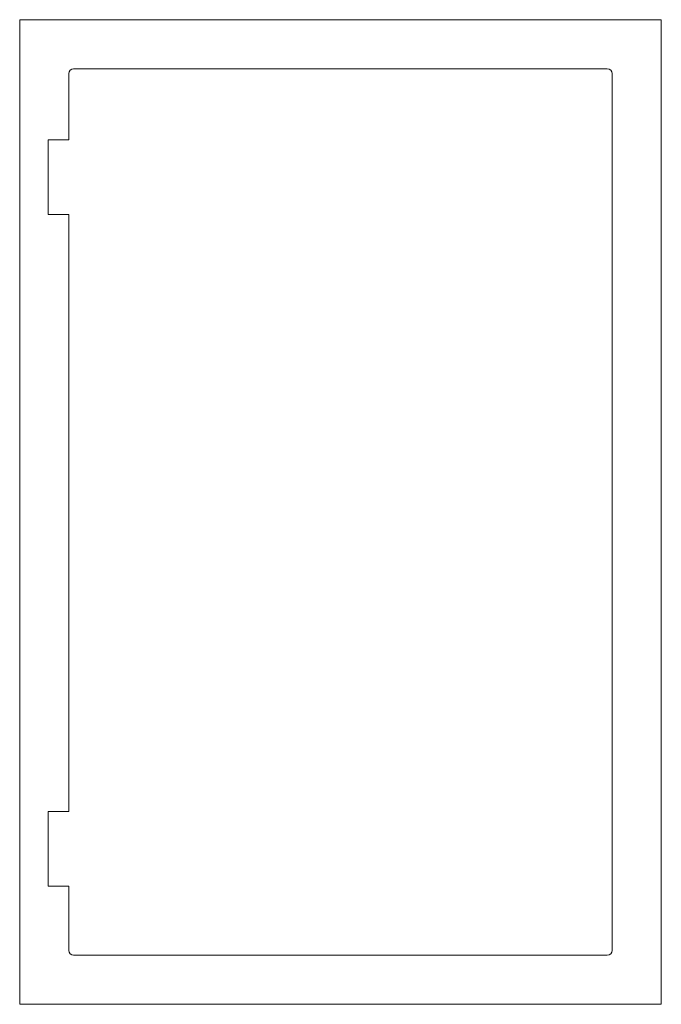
# Model space of a CAD drawing. Header units: millimetres. Extents: x -329 to 325, y -279 to 725.
import ezdxf

# ---------------------------------------------------------------- set-up
doc = ezdxf.new("R2010")
doc.units = ezdxf.units.MM

msp = doc.modelspace()

# ---------------------------------------------------------------- linework, layer by layer
at = {"color": 7, "linetype": 'Continuous', "lineweight": 15}
for p, q in [((-329.1, 725), (-329.1, -279)), ((324.9, 725), (-329.1, 725)), ((324.9, -279), (324.9, 725)), ((269.9, 675), (-274.1, 675)), ((-279.1, 670), (-279.1, 602.5)), ((274.9, -224), (274.9, 670)), ((-279.1, 602.5), (-300.1, 602.5)), ((-300.1, 602.5), (-300.1, 526.5)), ((-300.1, 526.5), (-279.1, 526.5)), ((-279.1, 526.5), (-279.1, -82.5)), ((-300.1, -82.5), (-300.1, -158.5)), ((-279.1, -82.5), (-300.1, -82.5)), ((-300.1, -158.5), (-279.1, -158.5)), ((-279.1, -158.5), (-279.1, -224)), ((-274.1, -229), (269.9, -229)), ((-329.1, -279), (324.9, -279))]:
    msp.add_line(p, q, dxfattribs=at)
for centre, start, end in [((-274.1, 670), 90, 180), ((269.9, 670), 0, 90), ((-274.1, -224), 180, 270), ((269.9, -224), 270, 0)]:
    msp.add_arc(centre, 5, start, end, dxfattribs=at)

doc.saveas('drawing.dxf')
